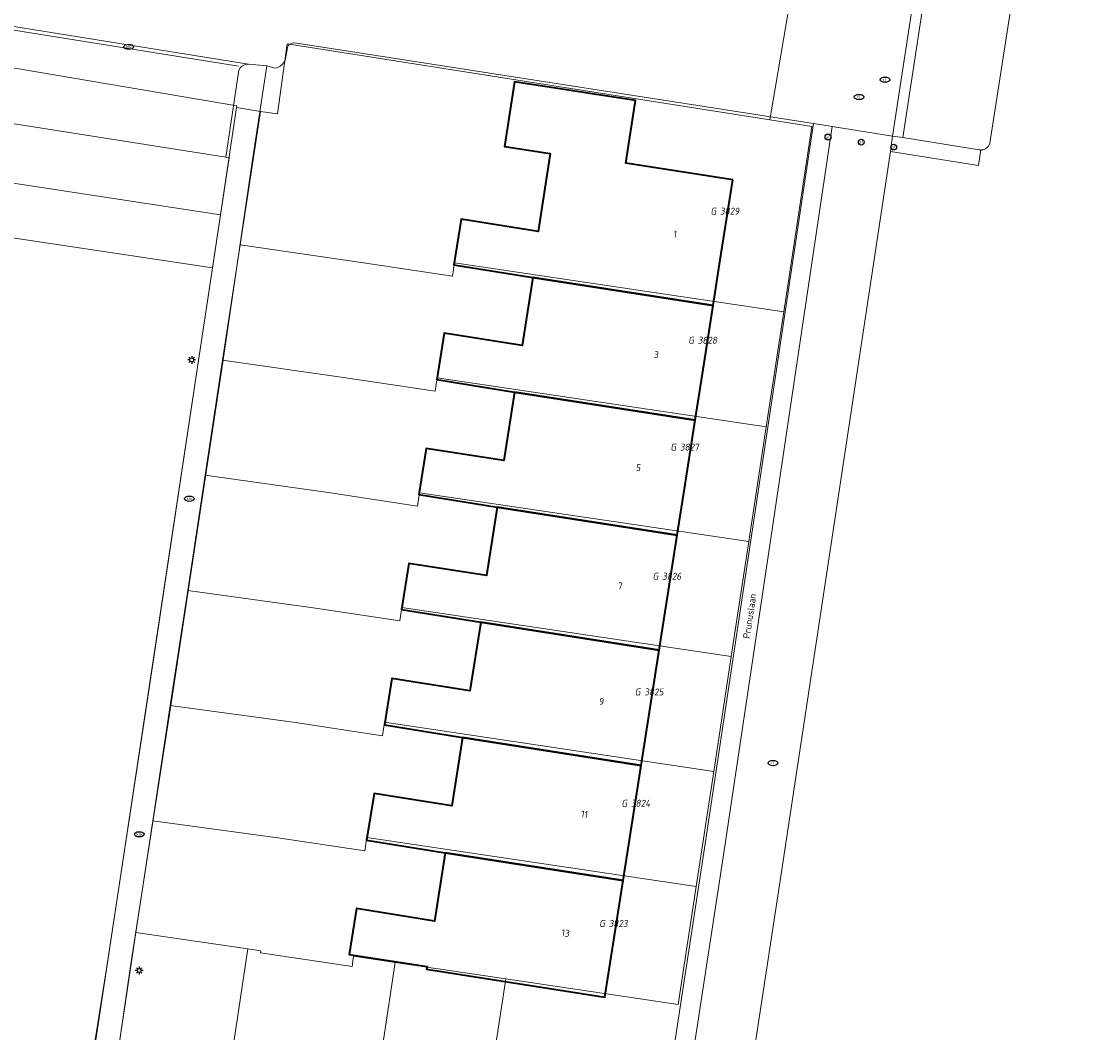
# Model space of a CAD drawing. Header units: metres. Extents: x 253395 to 254027, y 592765 to 593194.
# Tile 108 of 173: x 253688 to 253742, y 592765 to 592818. Entities that reach past the tile are written whole.
import ezdxf
from ezdxf.enums import TextEntityAlignment as Align
from ezdxf.lldxf.tags import DXFTag

# ---------------------------------------------------------------- set-up
doc = ezdxf.new("R2010")
doc.units = ezdxf.units.M
for name, color, linetype, lineweight in [('B-WE-GR-GROENVOORZIENING-GV', 254, 'Continuous', 18), ('B-WE-IE-MEUBILAIR-S', 254, 'Continuous', 25), ('B-WE-KG-GRENS_PERCEEL-G', 254, 'KG-PERCEEL-SO', 18), ('B-WE-KG-GRENS_PERCEEL-S', 254, 'Continuous', 25), ('B-WE-OG-BEBOUWING-GV', 254, 'Continuous', 35), ('B-WE-OG-BEBOUWING-T18', 254, 'Continuous', 18), ('B-WE-OG-TERREIN_BEGROEID-GV', 254, 'Continuous', 18), ('B-WE-OG-TERREIN_ERF-GV', 254, 'Continuous', 18), ('B-WE-OG-TOPOGRAFIE-T18', 254, 'Continuous', 18), ('B-WE-RI-HWA_GOOT_LIJNGOOT-G', 254, 'Continuous', 18), ('B-WE-VH-OPENVERHARDING-GV', 254, 'Continuous', 18), ('B-WE-VH-OPENVERHARDING_STRAATBAKSTEEN-GV', 254, 'Continuous', 18), ('B-WE-VH-OPENVERHARDING_TEGEL-GV', 254, 'Continuous', 18)]:
    doc.layers.add(name, color=color, linetype=linetype, lineweight=lineweight)
doc.styles.add('NLCS-ISO', font='txt')
doc.styles.add('NLCS-ISO-M200-T18', font='txt', dxfattribs={"height": 0.36})
doc.styles.get("Standard").update_dxf_attribs({"font": 'simplex.shx'})
tags = doc.linetypes.add('KG-PERCEEL-SO', pattern='A,5.5,-2,["P",Standard,S=1.8,R=0,X=-0.5,Y=-0.9],-2,5.5,-2,[5,NLCS.SHX,S=0.75,R=0,X=0,Y=0],-2', length=19).pattern_tags.tags
tags[6] = DXFTag(74, 10)

# ---------------------------------------------------------------- blocks, each defined once
blk = doc.blocks.new('SIE-MEUBILAIR_PAAL_LICHTMAST-SO')
for points in [[(-0.62, 0), (-1, 0)], [(-0.71, 0.71), (-0.44, 0.44)], [(0, 1), (0, 0.62)], [(0.44, 0.44), (0.71, 0.71)], [(1, 0), (0.62, 0)], [(-0.71, -0.71), (-0.44, -0.44)], [(0, -0.62), (0, -1)], [(0.44, -0.44), (0.71, -0.71)]]:
    blk.add_lwpolyline(points)
blk.add_circle((0, 0), 0.5)
blk = doc.blocks.new('SIE-MEUBILAIR_PAAL_AFSLUITPAAL-SO')
blk.add_circle((0, 0), 0.75)
at = {"style": 'NLCS-ISO'}
blk.add_text('af', height=0.75, dxfattribs=at).set_placement((0, 0.05), align=Align.MIDDLE_CENTER)
blk = doc.blocks.new('SIE-MEUBILAIR_PUT_KOLK-SO')
blk.add_ellipse((0, 0), major_axis=(1.25, 0), ratio=0.54)
at = {"style": 'NLCS-ISO'}
blk.add_text('klk', height=0.75, dxfattribs=at).set_placement((0.03, 0), align=Align.MIDDLE_CENTER)
blk = doc.blocks.new('SIE-MEUBILAIR_PUT_RIOOLPUT-SO')
blk.add_ellipse((0, 0), major_axis=(1.25, 0), ratio=0.54)
at = {"style": 'NLCS-ISO'}
blk.add_text('ri', height=0.75, dxfattribs=at).set_placement((-0.04, 0.07), align=Align.MIDDLE_CENTER)
blk = doc.blocks.new('SKG-PERCEELNUMMER-SO')
at = {"style": 'NLCS-ISO', "oblique": 10, "flags": 1}
for tag, p in [('GEMEENTECODE', (0, 2.55)), ('PERCEELGROOTTE', (0, -2.45))]:
    blk.add_attdef(tag, text='', height=1.8, dxfattribs=at).set_placement(p, align=Align.MIDDLE_CENTER)
at = {"style": 'NLCS-ISO', "oblique": 10}
blk.add_attdef('SECTIE', text='', height=1.8, dxfattribs=at).set_placement((-0.5, 0), align=Align.MIDDLE_RIGHT)
blk.add_attdef('PERCEELNUMMER', text='', height=1.8, dxfattribs=at).set_placement((0.5, 0), align=Align.MIDDLE_LEFT)

msp = doc.modelspace()

# ---------------------------------------------------------------- linework, layer by layer
at = {"layer": 'B-WE-GR-GROENVOORZIENING-GV'}
msp.add_lwpolyline([(253725.568, 592765.23), (253726.885, 592773.899), (253729.307, 592789.909), (253732.507, 592811.073), (253732.617, 592811.868), (253729.506, 592812.366), (253726.185, 592790.062), (253723.912, 592774.884), (253722.434, 592765.23)], dxfattribs=at)
at = {"layer": 'B-WE-KG-GRENS_PERCEEL-G'}
for points in [[(253726.282, 592812.707), (253727.979, 592822.639)], [(253673.442, 592817.732), (253698.795, 592813.437), (253698.78, 592813.338)], [(253700.005, 592813.146), (253700.884, 592813.016), (253701.39, 592816.627), (253726.282, 592812.707)], [(253697.945, 592807.798), (253698.78, 592813.338)], [(253698.78, 592813.338), (253700.005, 592813.146)], [(253698.961, 592806.259), (253700.005, 592813.146)], [(253726.282, 592812.707), (253728.459, 592812.364)], [(253727.005, 592802.804), (253728.459, 592812.364)], [(253672.498, 592811.696), (253697.945, 592807.798)], [(253672.082, 592808.886), (253697.533, 592805.068)], [(253697.533, 592805.068), (253697.945, 592807.798)], [(253698.06, 592800.313), (253698.961, 592806.259)], [(253698.961, 592806.259), (253705.441, 592805.317), (253709.92, 592804.634), (253710.026, 592805.326), (253727.005, 592802.804)], [(253691.525, 592765.23), (253697.533, 592805.068)], [(253726.103, 592796.872), (253727.005, 592802.804)], [(253697.159, 592794.367), (253698.06, 592800.313)], [(253698.06, 592800.313), (253704.536, 592799.385), (253709.015, 592798.702), (253709.121, 592799.394), (253726.103, 592796.872)], [(253725.201, 592790.94), (253726.103, 592796.872)], [(253696.258, 592788.422), (253697.159, 592794.367)], [(253697.159, 592794.367), (253703.631, 592793.453), (253708.109, 592792.77), (253708.215, 592793.462), (253725.201, 592790.94)], [(253724.299, 592785.008), (253725.201, 592790.94)], [(253695.357, 592782.476), (253696.258, 592788.422)], [(253696.258, 592788.422), (253702.727, 592787.531), (253707.205, 592786.848), (253707.311, 592787.54), (253724.299, 592785.008)], [(253723.397, 592779.077), (253724.299, 592785.008)], [(253694.456, 592776.53), (253695.357, 592782.476)], [(253695.357, 592782.476), (253701.823, 592781.609), (253706.301, 592780.925), (253706.407, 592781.617), (253723.397, 592779.077)], [(253722.494, 592773.145), (253723.397, 592779.077)], [(253693.582, 592770.763), (253694.456, 592776.53)], [(253694.456, 592776.53), (253700.914, 592775.657), (253705.393, 592774.974), (253705.499, 592775.666), (253722.494, 592773.145)], [(253721.566, 592767.045), (253722.494, 592773.145)], [(253692.751, 592765.23), (253693.582, 592770.763)], [(253693.582, 592770.763), (253699.361, 592769.921)], [(253698.648, 592765.23), (253699.361, 592769.921)], [(253699.361, 592769.921), (253700.024, 592769.824), (253700.009, 592769.725), (253704.735, 592769.004), (253704.818, 592769.547), (253706.96, 592769.22)], [(253706.351, 592765.23), (253706.96, 592769.22)], [(253706.96, 592769.22), (253712.665, 592768.379)], [(253712.195, 592765.23), (253712.665, 592768.379)], [(253712.665, 592768.379), (253721.566, 592767.045)]]:
    msp.add_lwpolyline(points, dxfattribs=at)
at = {"layer": 'B-WE-OG-BEBOUWING-GV'}
for points in [[(253724.377, 592809.615), (253718.853, 592810.467), (253719.355, 592813.699), (253713.119, 592814.668), (253712.605, 592811.334), (253714.956, 592810.975), (253714.342, 592806.954), (253710.364, 592807.588), (253709.989, 592805.228), (253714.059, 592804.58), (253723.363, 592803.126), (253723.732, 592805.487)], [(253723.363, 592803.126), (253714.059, 592804.58), (253713.503, 592801.057), (253709.488, 592801.691), (253709.111, 592799.304), (253713.12, 592798.662), (253722.438, 592797.205), (253722.812, 592799.602)], [(253722.438, 592797.205), (253713.12, 592798.662), (253712.566, 592795.125), (253708.561, 592795.752), (253708.187, 592793.365), (253712.224, 592792.719), (253721.51, 592791.267), (253721.885, 592793.668)], [(253721.51, 592791.267), (253712.224, 592792.719), (253711.669, 592789.186), (253707.659, 592789.816), (253707.284, 592787.437), (253711.375, 592786.775), (253720.582, 592785.336)], [(253720.582, 592785.336), (253711.375, 592786.775), (253710.812, 592783.237), (253706.786, 592783.878), (253706.404, 592781.48), (253710.44, 592780.834), (253719.654, 592779.394)], [(253719.654, 592779.394), (253710.44, 592780.834), (253709.883, 592777.303), (253705.869, 592777.937), (253705.489, 592775.535), (253709.545, 592774.885), (253718.725, 592773.45)], [(253718.725, 592773.45), (253709.545, 592774.885), (253708.984, 592771.358), (253704.959, 592771.999), (253704.583, 592769.634), (253708.606, 592769.014), (253708.583, 592768.869), (253717.784, 592767.431)]]:
    msp.add_lwpolyline(points, close=True, dxfattribs=at)
at = {"layer": 'B-WE-OG-TERREIN_BEGROEID-GV'}
msp.add_lwpolyline([(253739.174, 592821.36), (253737.645, 592811.511), (253737.611, 592811.413), (253737.574, 592811.351), (253737.489, 592811.257), (253737.378, 592811.197), (253737.281, 592811.157), (253737.179, 592811.159), (253737.052, 592810.35), (253732.507, 592811.073), (253729.307, 592789.909), (253726.885, 592773.899), (253725.568, 592765.23)], dxfattribs=at)
at = {"layer": 'B-WE-OG-TERREIN_ERF-GV'}
for points in [[(253691.484, 592765.23), (253692.077, 592769.015), (253694.2, 592782.918), (253696.81, 592800.285), (253698.396, 592810.75), (253698.223, 592810.781), (253673.121, 592814.739), (253673.84, 592819.471), (253673.874, 592819.691), (253674.533, 592824.024), (253673.543, 592824.21), (253657.585, 592826.519), (253641.688, 592828.887), (253639.972, 592816.83), (253637.922, 592802.293), (253638.539, 592802.162), (253670.515, 592797.457), (253670.491, 592797.152), (253670.844, 592797.125), (253671.943, 592803.376), (253673.125, 592803.199), (253671.848, 592795.747), (253670.319, 592795.974), (253665.635, 592765.23)], [(253721.407, 592765.23), (253722.92, 592775.128), (253725.151, 592789.977), (253728.538, 592812.515), (253725.125, 592813.054), (253701.893, 592816.663), (253701.718, 592816.689), (253701.638, 592816.673), (253701.563, 592816.639), (253701.498, 592816.59), (253701.445, 592816.528), (253701.406, 592816.456), (253701.38, 592816.321), (253701.277, 592815.793), (253701.216, 592815.667), (253701.129, 592815.559), (253701.019, 592815.472), (253700.893, 592815.413), (253700.757, 592815.383), (253700.34, 592815.488), (253699.602, 592810.638), (253698.062, 592800.209), (253695.414, 592782.701), (253693.29, 592768.912), (253692.752, 592765.23)]]:
    msp.add_lwpolyline(points, dxfattribs=at)
msp.add_lwpolyline([(253708.984, 592771.358), (253709.545, 592774.885), (253705.489, 592775.535), (253705.869, 592777.937), (253709.883, 592777.303), (253710.44, 592780.834), (253706.404, 592781.48), (253706.786, 592783.878), (253710.812, 592783.237), (253711.375, 592786.775), (253707.284, 592787.437), (253707.659, 592789.816), (253711.669, 592789.186), (253712.224, 592792.719), (253708.187, 592793.365), (253708.561, 592795.752), (253712.566, 592795.125), (253713.12, 592798.662), (253709.111, 592799.304), (253709.488, 592801.691), (253713.503, 592801.057), (253714.059, 592804.58), (253709.989, 592805.228), (253710.364, 592807.588), (253714.342, 592806.954), (253714.956, 592810.975), (253712.605, 592811.334), (253713.119, 592814.668), (253719.355, 592813.699), (253718.853, 592810.467), (253724.377, 592809.615), (253723.732, 592805.487), (253723.363, 592803.126), (253722.812, 592799.602), (253722.438, 592797.205), (253721.885, 592793.668), (253721.51, 592791.267), (253720.582, 592785.336), (253719.654, 592779.394), (253718.725, 592773.45), (253717.784, 592767.431), (253708.583, 592768.869), (253708.606, 592769.014), (253704.583, 592769.634), (253704.959, 592771.999)], close=True, dxfattribs=at)
at = {"layer": 'B-WE-RI-HWA_GOOT_LIJNGOOT-G'}
msp.add_lwpolyline([(253673.963, 592819.487), (253698.881, 592815.478)], dxfattribs=at)
at = {"layer": 'B-WE-VH-OPENVERHARDING-GV'}
for points in [[(253742.023, 592843.318), (253738.03, 592843.877), (253736.122, 592831.281), (253734.675, 592821.829), (253733.145, 592811.793), (253737.085, 592811.164), (253737.179, 592811.159), (253737.281, 592811.157), (253737.378, 592811.197), (253737.489, 592811.257), (253737.574, 592811.351), (253737.611, 592811.413), (253737.645, 592811.511), (253739.174, 592821.36), (253740.553, 592830.6), (253742.433, 592842.796), (253742.414, 592842.979), (253742.364, 592843.105), (253742.293, 592843.19), (253742.189, 592843.261)], [(253673.874, 592819.691), (253673.84, 592819.471), (253673.121, 592814.739), (253698.223, 592810.781), (253698.901, 592815.28), (253698.963, 592815.386), (253699.049, 592815.475), (253699.154, 592815.539), (253699.271, 592815.577), (253699.394, 592815.585)]]:
    msp.add_lwpolyline(points, close=True, dxfattribs=at)
for points in [[(253673.874, 592819.691), (253699.394, 592815.585), (253700.34, 592815.488), (253700.757, 592815.383), (253700.893, 592815.413), (253701.019, 592815.472), (253701.129, 592815.559), (253701.216, 592815.667), (253701.277, 592815.793), (253701.38, 592816.321), (253701.406, 592816.456), (253701.445, 592816.528), (253701.498, 592816.59), (253701.563, 592816.639), (253701.638, 592816.673), (253701.718, 592816.689), (253701.893, 592816.663), (253725.125, 592813.054), (253728.538, 592812.515), (253729.506, 592812.366), (253732.617, 592811.868), (253734.148, 592821.864)], [(253692.752, 592765.23), (253693.29, 592768.912), (253695.414, 592782.701), (253698.062, 592800.209), (253699.602, 592810.638), (253700.34, 592815.488), (253699.394, 592815.585), (253699.271, 592815.577), (253699.154, 592815.539), (253699.049, 592815.475), (253698.963, 592815.386), (253698.901, 592815.28), (253698.223, 592810.781), (253698.396, 592810.75), (253696.81, 592800.285), (253694.2, 592782.918), (253692.077, 592769.015), (253691.484, 592765.23)]]:
    msp.add_lwpolyline(points, dxfattribs=at)
at = {"layer": 'B-WE-VH-OPENVERHARDING_STRAATBAKSTEEN-GV'}
msp.add_lwpolyline([(253738.03, 592843.877), (253737.504, 592843.951), (253735.606, 592831.386), (253734.148, 592821.864), (253732.617, 592811.868), (253733.145, 592811.793), (253734.675, 592821.829), (253736.122, 592831.281)], close=True, dxfattribs=at)
at = {"layer": 'B-WE-VH-OPENVERHARDING_TEGEL-GV'}
msp.add_lwpolyline([(253722.434, 592765.23), (253723.912, 592774.884), (253726.185, 592790.062), (253729.506, 592812.366), (253728.538, 592812.515), (253725.151, 592789.977), (253722.92, 592775.128), (253721.407, 592765.23)], dxfattribs=at)
msp.add_lwpolyline([(253733.145, 592811.793), (253732.617, 592811.868), (253732.507, 592811.073), (253737.052, 592810.35), (253737.179, 592811.159), (253737.085, 592811.164)], close=True, dxfattribs=at)

# ---------------------------------------------------------------- block references
at = {"layer": 'B-WE-IE-MEUBILAIR-S', "xscale": 0.2, "yscale": 0.2, "zscale": 0.2}
for name, p in [('SIE-MEUBILAIR_PUT_KOLK-SO', (253693.214, 592816.477)), ('SIE-MEUBILAIR_PUT_RIOOLPUT-SO', (253732.229, 592814.781)), ('SIE-MEUBILAIR_PUT_RIOOLPUT-SO', (253730.895, 592813.888)), ('SIE-MEUBILAIR_PAAL_AFSLUITPAAL-SO', (253729.29, 592811.824)), ('SIE-MEUBILAIR_PAAL_AFSLUITPAAL-SO', (253731.008, 592811.56)), ('SIE-MEUBILAIR_PAAL_AFSLUITPAAL-SO', (253732.681, 592811.303)), ('SIE-MEUBILAIR_PAAL_LICHTMAST-SO', (253696.461, 592800.32)), ('SIE-MEUBILAIR_PUT_KOLK-SO', (253696.342, 592793.154)), ('SIE-MEUBILAIR_PUT_RIOOLPUT-SO', (253726.453, 592779.512)), ('SIE-MEUBILAIR_PUT_KOLK-SO', (253693.755, 592775.836)), ('SIE-MEUBILAIR_PAAL_LICHTMAST-SO', (253693.752, 592768.805))]:
    msp.add_blockref(name, p, dxfattribs=at)
at = {"layer": 'B-WE-KG-GRENS_PERCEEL-S', "xscale": 0.2, "yscale": 0.2, "zscale": 0.2}
for p, values in [((253723.621, 592807.996), {'PERCEELNUMMER': '3829', 'SECTIE': 'G'}), ((253722.472, 592801.333), {'PERCEELNUMMER': '3828', 'SECTIE': 'G'}), ((253721.553, 592795.818), {'PERCEELNUMMER': '3827', 'SECTIE': 'G'}), ((253720.634, 592789.154), {'PERCEELNUMMER': '3826', 'SECTIE': 'G'}), ((253719.715, 592783.18), {'PERCEELNUMMER': '3825', 'SECTIE': 'G'}), ((253719.026, 592777.436), {'PERCEELNUMMER': '3824', 'SECTIE': 'G'}), ((253717.877, 592771.232), {'PERCEELNUMMER': '3823', 'SECTIE': 'G'})]:
    msp.add_blockref('SKG-PERCEELNUMMER-SO', p, dxfattribs=at).add_auto_attribs(values)

# ---------------------------------------------------------------- texts
at = {"layer": 'B-WE-OG-BEBOUWING-T18', "style": 'NLCS-ISO-M200-T18'}
for s, rotation, p in [('1', 351.1, (253721.409, 592806.813)), ('3', 351.1, (253720.437, 592800.596)), ('5', 350.9, (253719.516, 592794.761)), ('7', 351.1, (253718.571, 592788.654)), ('9', 350.6, (253717.607, 592782.687)), ('11', 351.1, (253716.729, 592776.872)), ('13', 350.8, (253715.753, 592770.737))]:
    msp.add_text(s, height=0.36, rotation=rotation, dxfattribs=at).set_placement(p, align=Align.MIDDLE)
at = {"layer": 'B-WE-OG-TOPOGRAFIE-T18', "style": 'NLCS-ISO-M200-T18'}
msp.add_text('Prunuslaan', height=0.36, rotation=81.4, dxfattribs=at).set_placement((253725.245, 592787.096), align=Align.MIDDLE)

doc.saveas('drawing.dxf')
